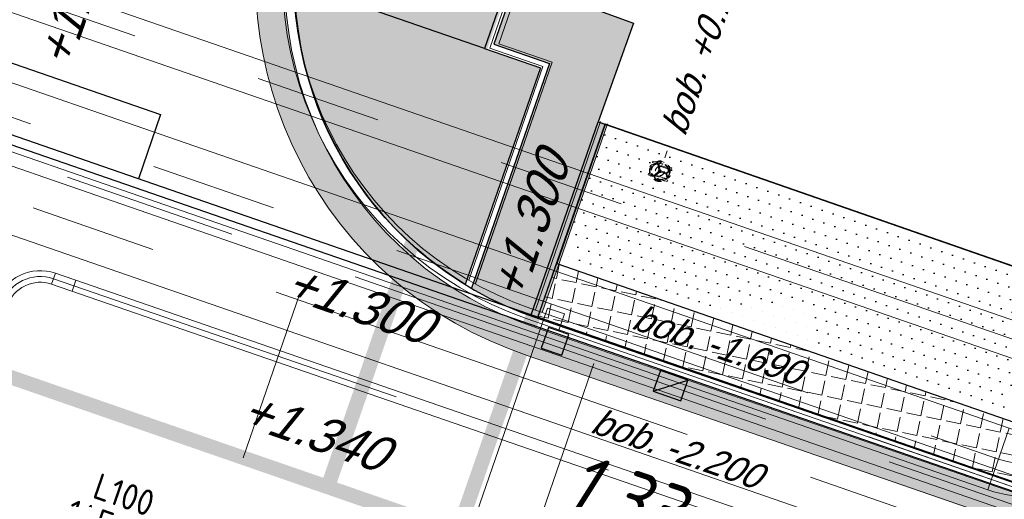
# Model space of a CAD drawing. Header units: metres. Extents: x 128615 to 129083, y 455669 to 456034.
# Tile 96 of 158: x 128828 to 128841, y 455830 to 455837. Entities that reach past the tile are written whole.
import ezdxf
from ezdxf.enums import TextEntityAlignment as Align
from ezdxf.lldxf.tags import DXFTag

# ---------------------------------------------------------------- set-up
doc = ezdxf.new("R2010")
doc.units = ezdxf.units.M
for name, pattern in [('DASHED', [19.049999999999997, 12.7, -6.35]), ('RI-AWZI_PROCESLEIDING', [18.450000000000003, 6, -1.8, 1.75, -1.8, 1.75, -1.8, 1.75, -1.8]), ('RI-AWZI_SLIBLEIDING', [11, 5, -3, 0, -3]), ('RI-AWZI_TERREINRIOLERING', [19.8, 6, -1.8, 2.4, -1.8, 1.8, -1.8, 2.4, -1.8])]:
    doc.linetypes.add(name, pattern=pattern)
for name, color, linetype, lineweight in [('B-CO-BC-BETONVORM-G', 50, 'Continuous', 18), ('B-ME-RI-KOLK-G', 7, 'Continuous', 25), ('B-WE-OG-HOOGTELIJN-G', 7, 'Continuous', 18), ('B-XX-GR-HAAG-G', 90, 'GR-HAAG1', 13), ('B-XX-RI-AWZI_PROCESLEIDING-G', 30, 'RI-AWZI_PROCESLEIDING', 18), ('B-XX-RI-AWZI_SLIBLEIDING-G', 40, 'RI-AWZI_SLIBLEIDING', 18), ('B-XX-RI-AWZI_SLIBLEIDING-T25_HDSR', 7, 'Continuous', 35), ('B-XX-RI-AWZI_TERREINRIOLERING-G', 10, 'RI-AWZI_TERREINRIOLERING', 18), ('B-XX-VH-BESTRATING-V', 1, 'Continuous', 18)]:
    doc.layers.add(name, color=color, linetype=linetype, lineweight=lineweight)
for name, color, linetype in [('B-ME-IE-VERLICHTING-G', 1, 'Continuous'), ('B-XX-GR-GRAS-G', 90, 'Continuous'), ('B-XX-GR-KRUIDEN-G', 98, 'Continuous'), ('B-XX-KL-ELEKTRA-G_HDSR', 190, 'HDSR_Elektra'), ('B-XX-OG-BEBOUWING-G', 1, 'Continuous'), ('B-XX-RI-AWZI_BEDRIJFSWATER-G_HDSR', 150, 'HDSR_Bedrijfswater'), ('B-XX-RI-AWZI_PROCESLEIDING-T25_HDSR', 7, 'Continuous'), ('B-XX-VH-KANTVERHARDING-G', 60, 'Continuous')]:
    doc.layers.add(name, color=color, linetype=linetype)
doc.styles.add('BURO-018', font='Isocp.shx', dxfattribs={"height": 360})
doc.styles.add('BURO-025', font='Isocp.shx', dxfattribs={"height": 500})
doc.styles.add('ISO', font='Iso.shx', dxfattribs={"height": 50})
doc.styles.get("Standard").update_dxf_attribs({"font": 'arial.ttf'})
doc.styles.add('TAUW-ISOCP', font='tcb_isocp.shx')
doc.styles.add('tcb_isocp', font='tcb_isocp.shx')
doc.linetypes.add('GR-HAAG1', pattern='A,6,[176,NLCS.SHX,S=0.125,R=0,X=0,Y=0],-2', length=8)
tags = doc.linetypes.add('HDSR_Bedrijfswater', pattern='A,25,-2,["BW",Standard,S=1.5,R=0,X=0,Y=-0.75],-5', length=32).pattern_tags.tags
tags[6] = DXFTag(74, 10)
tags = doc.linetypes.add('HDSR_Elektra', pattern='A,25,-2,["E",Standard,S=1.5,R=0,X=0,Y=-0.75],-4', length=31).pattern_tags.tags
tags[6] = DXFTag(74, 10)
pattern_1 = [(340.9065815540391, (128738.9979208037, 455858.1422880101), (0.1269369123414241, 0.124052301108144), [0, -0.1587499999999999])]

# ---------------------------------------------------------------- blocks, each defined once
blk = doc.blocks.new('*U159')
at = {"layer": 'B-ME-RI-KOLK-G'}
blk.add_hatch(color=256, dxfattribs=at).paths.add_polyline_path([(0.1997073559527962, -0.1502915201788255), (0.1997073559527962, 0.1497084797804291), (-0.2002926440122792, -0.1502915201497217)])
blk.add_lwpolyline([(0.1997073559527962, -0.1502915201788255), (0.1997073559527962, 0.1497084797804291), (-0.2002926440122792, 0.1497084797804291), (-0.2002926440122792, -0.1502915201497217)], close=True, dxfattribs=at)
blk.add_lwpolyline([(-0.2002926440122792, -0.1502915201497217), (0.1997073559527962, 0.1497084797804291)], dxfattribs=at)
blk = doc.blocks.new('meAF150T')
at = {"color": 0}
for p, q in [((4.500000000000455, 140.0000000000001), (24.50000000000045, 140.0000000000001)), ((4.500000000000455, 80), (4.500000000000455, 140.0000000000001)), ((24.50000000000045, 80), (24.50000000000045, 140.0000000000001)), ((185.4999999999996, 140.0000000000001), (185.4999999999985, 85)), ((185.4999999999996, 140.0000000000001), (205.4999999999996, 140.0000000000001)), ((205.4999999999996, 140.0000000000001), (205.4999999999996, -80)), ((0, -105), (0, 105)), ((4.500000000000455, -140), (4.500000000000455, 80)), ((24.50000000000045, 85), (35, 85)), ((24.50000000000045, 85), (24.50000000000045, -85)), ((36.8659983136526, 75.79399132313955), (36.8659983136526, -74.54718886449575)), ((173.1340016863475, 75.79399132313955), (173.1340016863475, -74.54718886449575)), ((185.4999999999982, 85), (175.0000000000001, 84.99999999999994)), ((185.4999999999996, -85), (185.4999999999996, 85)), ((210.0000000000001, 105), (210.0000000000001, -105)), ((35, -85), (24.50000000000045, -85)), ((24.50000000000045, -140), (24.50000000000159, -85)), ((185.4999999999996, -85), (175.0000000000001, -85)), ((185.4999999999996, -80), (185.4999999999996, -140)), ((205.4999999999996, -80), (205.4999999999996, -140)), ((24.50000000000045, -140), (4.500000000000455, -140)), ((205.4999999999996, -140), (185.4999999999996, -140))]:
    blk.add_line(p, q, dxfattribs=at)
at = {"color": 251}
for p, q in [((97.49999999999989, 80.310386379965), (97.50000000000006, 19.71736732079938)), ((112.5000000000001, 80.31038637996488), (112.5000000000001, 19.71736732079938)), ((28.40965588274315, -39.3575999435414), (80.8847496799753, -9.061090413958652)), ((35.90965588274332, -52.34798100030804), (88.38474967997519, -22.05147147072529)), ((174.0903441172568, -52.34798100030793), (121.6152503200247, -22.05147147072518)), ((181.5903441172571, -39.35759994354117), (129.1152503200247, -9.061090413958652))]:
    blk.add_line(p, q, dxfattribs=at)
for radius in [142.5, 135.1632217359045, 8.287817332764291]:
    blk.add_circle((105.0000000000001, -3.798398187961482), radius, dxfattribs=at)
at = {"color": 0}
blk.add_circle((105.0000000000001, -3.798398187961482), 61.83956621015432, dxfattribs=at)
for centre, start, end in [((105.0000000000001, 84.99999999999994), 0, 180), ((105.0000000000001, -84.99999999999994), 180, 0)]:
    blk.add_arc(centre, 70.00000000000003, start, end, dxfattribs=at)
at = {"color": 251}
for centre, radius, start, end in [((105.0000000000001, -3.798398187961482), 122.5062722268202, 111.1267487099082, 188.8732512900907), ((105.0000000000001, -3.798398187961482), 115.1694939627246, 111.1267487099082, 188.8732512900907), ((72.49999999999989, 80.31038637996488), 32.33677826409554, 0, 111.1267487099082), ((72.49999999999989, 80.31038637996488), 25, 0, 111.1267487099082), ((105.0000000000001, -3.798398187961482), 19.31281677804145, 126.6559444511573, 173.344055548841), ((87.50000000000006, 19.71736732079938), 10, 306.6559444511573, 0), ((137.5000000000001, 80.31038637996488), 32.33677826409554, 68.87325129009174, 180), ((137.5000000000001, 80.31038637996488), 25, 68.87325129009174, 180), ((122.5000000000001, 19.71736732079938), 10, 180, 233.3440555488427), ((105.0000000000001, -3.798398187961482), 19.31281677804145, 6.655944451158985, 53.34405554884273), ((105.0000000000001, -3.798398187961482), 115.1694939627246, 351.1267487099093, 68.87325129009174), ((105.0000000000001, -3.798398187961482), 122.5062722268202, 351.1267487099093, 68.87325129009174), ((15.90965588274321, -17.70696484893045), 32.33677826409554, 188.8732512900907, 300.0000000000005), ((15.90965588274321, -17.70696484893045), 25, 188.8732512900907, 300.0000000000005), ((48.40965588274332, -73.9986160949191), 32.33677826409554, 120.0000000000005, 231.1267487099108), ((48.40965588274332, -73.9986160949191), 25, 120.0000000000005, 231.1267487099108), ((105.0000000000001, -3.798398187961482), 122.5062722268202, 231.1267487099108, 308.8732512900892), ((105.0000000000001, -3.798398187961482), 115.1694939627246, 231.1267487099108, 308.8732512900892), ((75.8847496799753, -0.4008363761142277), 10, 300.0000000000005, 353.344055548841), ((93.3847496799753, -30.7117255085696), 10, 66.65594445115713, 120.0000000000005), ((105.0000000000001, -3.798398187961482), 19.31281677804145, 246.6559444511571, 293.3440555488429), ((116.6152503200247, -30.7117255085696), 10, 59.99999999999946, 113.3440555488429), ((134.1152503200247, -0.4008363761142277), 10, 186.655944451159, 239.9999999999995), ((161.5903441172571, -73.99861609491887), 25, 308.8732512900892, 59.99999999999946), ((161.5903441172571, -73.99861609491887), 32.33677826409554, 308.8732512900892, 59.99999999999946), ((194.0903441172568, -17.70696484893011), 32.33677826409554, 239.9999999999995, 351.1267487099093), ((194.0903441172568, -17.70696484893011), 25, 239.9999999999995, 351.1267487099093)]:
    blk.add_arc(centre, radius, start, end, dxfattribs=at)
at = {"color": 0}
for p in [(0, 0), (0, 0), (210.0000000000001, 0), (210.0000000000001, 0)]:
    blk.add_point(p, dxfattribs=at)
blk = doc.blocks.new('E00172')
at = {"color": 0, "linetype": 'Continuous', "const_width": 0.5}
blk.add_lwpolyline([(-2.499999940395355, 0.75), (2.5, 0.75)], dxfattribs=at)
at = {"color": 0, "linetype": 'Continuous'}
blk.add_circle((0, 3.500000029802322), 2.5, dxfattribs=at)
at = {"color": 0, "linetype": 'Continuous', "style": 'BURO-018'}
for tag, p in [('E_GKAST', (5.960464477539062e-08, 11.5)), ('E_GROEP', (5.960464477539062e-08, 8.500000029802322)), ('E_SGROEP', (4.500000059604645, 8.500000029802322)), ('E_ARMCODE', (0, 3.500000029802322)), ('E_SLET', (4.500000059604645, 2.500000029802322))]:
    blk.add_attdef(tag, text='', height=1.8, dxfattribs=at).set_placement(p, align=Align.MIDDLE)

msp = doc.modelspace()

# ---------------------------------------------------------------- hatches: boundary and pattern name
at = {"layer": 'B-XX-GR-GRAS-G'}
h = msp.add_hatch(dxfattribs=at)
h.set_pattern_fill('CROSS', color=256, scale=0.09999999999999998, angle=-116.5632943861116, style=0)
h.set_pattern_definition([(340.9065815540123, (128738.9979208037, 455858.1422880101), (0.8077808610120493, 0.3923519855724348), [0.3174999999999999, -0.9525]), (70.90658155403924, (128739.0960088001, 455857.9403427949), (-0.3923519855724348, 0.8077808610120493), [0.3174999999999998, -0.9524999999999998])])
h.paths.add_polyline_path([(128845.8675353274, 455784.6485665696), (128847.5685110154, 455784.0597697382), (128847.7647766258, 455784.6267616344), (128846.0638009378, 455785.2155584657)])
h.paths.add_polyline_path([(128967.1055860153, 455860.4144094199), (128969.4210054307, 455866.8918425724), (128880.9006920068, 455904.409712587), (128810.0577815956, 455927.1027515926), (128808.0815679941, 455921.3936663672), (128811.5859768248, 455919.9881814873), (128842.9440111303, 455909.6012506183), (128874.3253125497, 455899.2845629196), (128897.3942134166, 455890.0887698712), (128932.249899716, 455875.2515896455), (128958.9784740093, 455863.874893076)])
edge = h.paths.add_edge_path()
edge.add_line((128984.0843231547, 455804.1850891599), (128953.5143684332, 455822.3927003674))
edge.add_line((128953.5143684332, 455822.3927003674), (128931.0817976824, 455759.6371250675))
edge.add_line((128931.0817976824, 455759.6371250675), (128923.691293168, 455762.2048782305))
edge.add_line((128923.691293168, 455762.2048782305), (128914.0269830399, 455765.5502024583))
edge.add_line((128914.0269830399, 455765.5502024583), (128897.845598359, 455770.6508317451))
edge.add_line((128897.845598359, 455770.6508317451), (128884.7246261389, 455774.2573768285))
edge.add_line((128884.7246261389, 455774.2573768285), (128872.548293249, 455777.8537726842))
edge.add_line((128872.548293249, 455777.8537726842), (128866.079626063, 455781.0475949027))
edge.add_line((128866.079626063, 455781.0475949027), (128866.0212588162, 455781.0678178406))
edge.add_line((128866.0212588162, 455781.0678178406), (128863.5642032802, 455773.7248399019))
edge.add_line((128863.5642032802, 455773.7248399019), (128871.5285838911, 455771.3053608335))
edge.add_line((128871.5285838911, 455771.3053608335), (128871.6722959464, 455771.410655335))
edge.add_arc((128873.3846396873, 455770.369334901), 2.004113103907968, 78.24944847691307, 148.6951358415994, ccw=False)
edge.add_line((128873.7927796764, 455772.3314488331), (128875.0821999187, 455772.0165345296))
edge.add_line((128875.0821999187, 455772.0165345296), (128927.2955738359, 455757.61301808))
edge.add_line((128927.2955738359, 455757.61301808), (128956.895554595, 455749.1705929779))
edge.add_line((128956.895554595, 455749.1705929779), (128984.0843231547, 455804.1850891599))
h = msp.add_hatch(dxfattribs=at)
h.set_pattern_fill('DOTS', color=256, scale=0.09999999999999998, angle=-116.5632943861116, style=0)
h.set_pattern_definition(pattern_1)
edge = h.paths.add_edge_path()
edge.add_line((128837.3720295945, 455855.1705427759), (128841.0739058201, 455853.8891294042))
edge.add_line((128841.0739058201, 455853.8891294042), (128836.8479865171, 455841.6205344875))
edge.add_line((128836.8479865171, 455841.6205344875), (128836.0583310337, 455841.8979820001))
edge.add_line((128836.0583310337, 455841.8979820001), (128834.147927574, 455836.4047397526))
edge.add_line((128834.147927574, 455836.4047397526), (128834.9176089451, 455836.1373231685))
edge.add_line((128834.9176089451, 455836.1373231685), (128833.8795888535, 455833.1506708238))
edge.add_arc((128836.4510621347, 455837.3560573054), 4.929274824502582, 163.0334228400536, 238.5554095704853, ccw=False)
edge.add_line((128831.7363332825, 455838.7944877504), (128837.3720295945, 455855.1705427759))
h = msp.add_hatch(dxfattribs=at)
h.set_pattern_fill('DOTS', color=256, scale=0.09999999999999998, angle=-116.5632943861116, style=0)
h.set_pattern_definition(pattern_1)
h.paths.add_polyline_path([(128835.8101891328, 455835.3611320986), (128835.1435346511, 455833.4395483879), (128847.6635617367, 455829.0959790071), (128848.3247997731, 455831.0062301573), (128835.8101935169, 455835.3611447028)])
at = {"layer": 'B-XX-GR-HAAG-G'}
h = msp.add_hatch(dxfattribs=at)
h.set_pattern_fill('ANGLE', color=256, scale=0.03999999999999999, angle=-19.09341844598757, style=0)
h.set_pattern_definition([(78.37645749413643, (128738.9979208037, 455858.1422880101), (-0.2736702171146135, 0.05629362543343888), [0.2032, -0.07619999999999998]), (168.3764574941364, (128738.9979208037, 455858.1422880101), (-0.0562936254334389, -0.2736702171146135), [0.2031999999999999, -0.07619999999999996])])
edge = h.paths.add_edge_path()
edge.add_line((128824.0560011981, 455861.2439628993), (128824.3251972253, 455861.9975444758))
edge.add_line((128824.3251972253, 455861.9975444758), (128807.412816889, 455867.9094233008))
edge.add_line((128807.412816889, 455867.9094233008), (128807.5844640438, 455867.0019485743))
edge.add_line((128807.5844640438, 455867.0019485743), (128824.0565718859, 455861.2437634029))
edge.add_line((128911.0524530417, 455830.6925610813), (128923.8730139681, 455826.2243651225))
edge.add_line((128923.8730139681, 455826.2243651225), (128926.9522502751, 455825.1512758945))
edge.add_line((128926.9522502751, 455825.1512758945), (128927.2239480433, 455825.9444302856))
edge.add_line((128927.2239480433, 455825.9444302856), (128912.031396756, 455831.2301135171))
edge.add_line((128912.031396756, 455831.2301135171), (128911.0523500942, 455830.6922639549))
h = msp.add_hatch(dxfattribs=at)
h.set_pattern_fill('ANGLE', color=256, scale=0.03999999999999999, angle=-19.09341844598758, style=0)
h.set_pattern_definition([(78.37645749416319, (128738.9979208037, 455858.1422880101), (-0.2736702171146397, 0.05629362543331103), [0.2032, -0.07619999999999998]), (168.3764574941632, (128738.9979208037, 455858.1422880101), (-0.05629362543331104, -0.2736702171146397), [0.2031999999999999, -0.07619999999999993])])
h.paths.add_polyline_path([(128835.1435346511, 455833.4395483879), (128834.8790463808, 455832.6841715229), (128847.4089052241, 455828.3603015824), (128847.6640721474, 455829.0958019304)])
at = {"layer": 'B-XX-GR-KRUIDEN-G'}
h = msp.add_hatch(dxfattribs=at)
h.set_pattern_fill('SWAMP', color=256, scale=0.2, angle=-116.5632943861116, style=0)
h.set_pattern_definition([(340.9065815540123, (128738.9979208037, 455858.1422880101), (3.839350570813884, 3.326515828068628), [0.6349999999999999, -4.444999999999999]), (70.90658155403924, (128739.2979540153, 455858.0384307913), (-0.9611808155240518, 4.988231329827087), [0.3174999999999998, -8.481319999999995]), (70.90658155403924, (128739.3729632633, 455858.0124661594), (-0.9611808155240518, 4.988231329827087), [0.2539999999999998, -8.544819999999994]), (70.90658155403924, (128739.2229447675, 455858.0643954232), (-0.9611808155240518, 4.988231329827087), [0.2539999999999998, -8.544819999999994]), (40.90658155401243, (128739.4479706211, 455857.9865021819), (-0.9611719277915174, 4.988233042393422), [0.2032, -4.876799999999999]), (100.9065815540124, (128739.1479374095, 455858.0903594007), (-4.8005224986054, 1.661717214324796), [0.2032, -4.8768])])
edge = h.paths.add_edge_path()
edge.add_line((128948.4118116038, 455833.4579504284), (128948.6455033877, 455826.0782791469))
edge.add_line((128948.6455033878, 455826.0782791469), (128943.9095911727, 455812.3966981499))
edge.add_line((128943.9095911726, 455812.3966981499), (128941.3888850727, 455813.2785094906))
edge.add_line((128941.3888850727, 455813.2785094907), (128942.1339618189, 455815.4309623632))
edge.add_arc((128932.745274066, 455818.888458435), 10.00508554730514, -20.21683048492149, 71.17534409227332)
edge.add_line((128935.9736453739, 455828.358376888), (128892.1860483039, 455843.579290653))
edge.add_arc((128893.6952972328, 455847.9211051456), 4.596649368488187, -157.04283936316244, -109.16785423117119, ccw=False)
edge.add_arc((128894.4307678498, 455848.232645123), 5.395382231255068, 162.5112662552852, 202.9571606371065, ccw=False)
edge.add_line((128889.2847814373, 455849.8540560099), (128901.8557516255, 455885.6735668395))
edge.add_line((128901.8557516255, 455885.6735668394), (128887.2242848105, 455890.7225570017))
edge.add_line((128887.2242848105, 455890.7225570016), (128887.1817624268, 455890.5997140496))
edge.add_line((128887.1817624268, 455890.5997140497), (128874.5146120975, 455895.1035688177))
edge.add_line((128874.5146120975, 455895.1035688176), (128873.5283828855, 455892.2544503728))
edge.add_arc((128867.280722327, 455871.995513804), 21.20041917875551, 72.86074229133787, 176.4358647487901)
edge.add_line((128846.121308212, 455873.313454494), (128835.0103701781, 455877.1887525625))
edge.add_arc((128817.5916042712, 455889.2204382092), 21.17014088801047, -34.63404912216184, -24.22743715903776)
edge.add_line((128836.8971577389, 455880.5330640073), (128837.0847450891, 455880.5150973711))
edge.add_line((128837.0847450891, 455880.5150973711), (128838.2442237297, 455883.7950644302))
edge.add_line((128838.2442237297, 455883.7950644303), (128838.0851409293, 455883.9110295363))
edge.add_arc((128817.5916042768, 455889.2204382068), 21.17014088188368, -14.52468191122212, 21.05836036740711)
edge.add_line((128837.3478955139, 455896.8272655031), (128838.4437976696, 455897.45125095))
edge.add_line((128838.4437976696, 455897.45125095), (128836.9196742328, 455900.519436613))
edge.add_line((128836.9196742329, 455900.519436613), (128835.8290882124, 455899.9707426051))
edge.add_arc((128817.5916042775, 455889.2204382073), 21.17014088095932, 30.51773535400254, 65.7725628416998)
edge.add_line((128826.2789784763, 455908.5259916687), (128826.2969451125, 455908.713579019))
edge.add_line((128826.2969451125, 455908.7135790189), (128823.0169780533, 455909.8730576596))
edge.add_line((128823.0169780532, 455909.8730576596), (128822.9010129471, 455909.7139748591))
edge.add_arc((128817.591604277, 455889.2204382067), 21.17014088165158, 75.47531808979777, 155.5873596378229)
edge.add_line((128798.3142327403, 455897.9701702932), (128798.1176121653, 455897.9799474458))
edge.add_line((128798.1176121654, 455897.9799474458), (128797.7211869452, 455896.8585281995))
edge.add_line((128797.7211869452, 455896.8585281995), (128793.8072384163, 455898.2133509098))
edge.add_arc((128775.6531717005, 455909.0573338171), 21.14620778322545, -30.85117203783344, -24.45064201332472)
edge.add_line((128794.9029489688, 455900.3047239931), (128795.4902118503, 455900.2458409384))
edge.add_line((128795.4902118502, 455900.2458409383), (128796.7020683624, 455903.7467742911))
edge.add_line((128796.7020683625, 455903.746774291), (128796.1976420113, 455904.0486570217))
edge.add_arc((128775.6531716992, 455909.057333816), 21.14620778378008, -13.70124981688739, 21.18853243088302)
edge.add_line((128795.3698146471, 455916.7003760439), (128797.9082227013, 455917.9559061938))
edge.add_line((128797.9082227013, 455917.9559061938), (128796.4067381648, 455921.1222890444))
edge.add_line((128796.4067381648, 455921.1222890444), (128793.8362756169, 455919.8525566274))
edge.add_arc((128775.6531717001, 455909.0573338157), 21.1462077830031, 30.69740409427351, 65.54935799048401)
edge.add_line((128784.4057815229, 455928.3071110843), (128784.4646645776, 455928.8943739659))
edge.add_line((128784.4646645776, 455928.8943739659), (128780.9637312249, 455930.1062304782))
edge.add_line((128780.9637312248, 455930.1062304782), (128780.6618484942, 455929.6018041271))
edge.add_arc((128775.6531717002, 455909.0573338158), 21.14620778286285, 76.298750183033, 155.5095457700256)
edge.add_line((128756.4094808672, 455917.8233173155), (128755.8262168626, 455917.8979581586))
edge.add_line((128755.8262168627, 455917.8979581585), (128754.6142224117, 455914.3971073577))
edge.add_line((128754.6142224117, 455914.3971073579), (128755.1121866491, 455914.0802848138))
edge.add_arc((128775.6531716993, 455909.057333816), 21.1462077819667, 166.2589379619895, 191.7043835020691)
edge.add_line((128754.9466508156, 455904.7675673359), (128751.1985842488, 455903.6584638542))
edge.add_line((128751.1985842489, 455903.6584638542), (128751.1173775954, 455903.9197317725))
edge.add_line((128751.1173775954, 455903.9197317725), (128741.4969709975, 455907.2999279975))
edge.add_line((128741.4969709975, 455907.2999279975), (128757.0495062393, 455938.2990116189))
edge.add_line((128757.0495062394, 455938.2990116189), (128795.963293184, 455925.5684809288))
edge.add_line((128795.963293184, 455925.5684809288), (128808.0815679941, 455921.3936663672))
edge.add_line((128808.0815679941, 455921.3936663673), (128811.5859768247, 455919.9881814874))
edge.add_line((128811.5859768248, 455919.9881814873), (128842.9440111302, 455909.6012506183))
edge.add_line((128842.9440111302, 455909.6012506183), (128874.3253125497, 455899.2845629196))
edge.add_line((128874.3253125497, 455899.2845629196), (128897.3942134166, 455890.0887698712))
edge.add_line((128897.3942134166, 455890.0887698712), (128932.249899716, 455875.2515896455))
edge.add_line((128932.249899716, 455875.2515896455), (128958.9784740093, 455863.874893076))
edge.add_line((128958.9784740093, 455863.8748930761), (128948.4118116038, 455833.4579504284))
h.paths.add_polyline_path([(128845.694092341, 455904.4570519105), (128848.0856081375, 455905.5477301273), (128849.2310223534, 455903.2376735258), (128848.6444501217, 455901.5319182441), (128846.8291906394, 455902.1678003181)], flags=16)
at = {"layer": 'B-XX-VH-BESTRATING-V'}
h = msp.add_hatch(dxfattribs=at)
h.set_pattern_fill('AR-B88', color=256, scale=0.001999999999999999, angle=-116.5632943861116, style=0)
h.set_pattern_definition([(340.9065815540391, (222427.2334215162, -244865.0047561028), (0.1329372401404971, 0.384042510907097), []), (70.90658155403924, (222427.2334215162, -244865.0047561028), (-0.05908401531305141, 0.4505111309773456), [0.4063999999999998, -0.4063999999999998])])
h.paths.add_polyline_path([(128848.0971045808, 455878.635931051, -0.4037405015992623), (128873.2287957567, 455891.4051268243), (128873.5244922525, 455892.2556497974, 0.4868956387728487), (128846.1151016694, 455873.2097112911), (128834.9511693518, 455877.1034928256, 0.04666700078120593), (128836.8971577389, 455880.5330640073), (128837.0847450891, 455880.5150973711), (128838.2442237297, 455883.7950644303), (128838.0851409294, 455883.9110295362, 0.156520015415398), (128837.3478955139, 455896.827265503), (128838.4437976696, 455897.45125095), (128836.9196742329, 455900.519436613), (128835.8290882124, 455899.9707426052, 0.1550531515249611), (128826.2789784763, 455908.5259916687), (128826.2969451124, 455908.7135790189), (128824.5146119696, 455909.3436393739), (128824.2202072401, 455908.4931332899), (128825.3340023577, 455908.0994032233), (128825.3205751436, 455907.9592113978, -0.1738342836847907), (128835.4657427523, 455898.7804478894), (128836.5160855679, 455899.3088947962), (128837.2594004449, 455897.8125408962), (128836.2169129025, 455897.2189686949, -0.1740133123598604), (128837.0524737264, 455883.5500615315), (128837.1721865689, 455883.4627955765), (128836.4705692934, 455881.478040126), (128836.3303774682, 455881.4914673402, -0.3844101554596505), (128811.8267057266, 455869.7873592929), (128811.7490435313, 455869.6698747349), (128810.8869354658, 455869.9746326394), (128810.5925307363, 455869.1241265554), (128812.1120620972, 455868.5869674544), (128812.2159800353, 455868.7441707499, 0.07544990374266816), (128818.5706738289, 455868.0729492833, 0.07589524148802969), (128824.8361656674, 455869.3284499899), (128826.3976501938, 455866.1488804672), (128827.2047040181, 455866.5576945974), (128826.1752094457, 455868.7079874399), (128828.4456792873, 455869.8032831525), (128829.4583531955, 455867.6595790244), (128832.7670077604, 455866.4857812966), (128833.0882556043, 455867.3781987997), (128830.0883369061, 455868.4308349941), (128828.7671010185, 455871.2403620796), (128828.8525096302, 455871.2937297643, 0.08531439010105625), (128834.1918941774, 455876.0825068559), (128837.7766362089, 455874.850374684), (128842.5594630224, 455873.1541507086), (128846.0838651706, 455871.9276488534), (128846.0810004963, 455871.8227441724, 0.1974429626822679), (128852.3271716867, 455856.9670565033), (128850.4531680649, 455851.7043292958), (128837.7009904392, 455856.1264283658), (128837.4045707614, 455855.2651000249), (128841.2029329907, 455853.9566605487), (128840.2940743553, 455851.3180823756, -0.03739428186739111), (128840.2171224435, 455851.0270438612, -0.0366327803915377), (128840.1005161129, 455850.7561483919), (128837.9778480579, 455844.5936657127, -0.02691818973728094), (128837.9180416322, 455844.3852272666, -0.02615719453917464), (128837.8387947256, 455844.1899691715), (128836.9097664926, 455841.4928350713), (128836.1198297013, 455841.7703814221), (128834.2752362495, 455836.4663716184), (128835.044899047, 455836.1989614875), (128833.9672562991, 455833.0983045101, 0.04583804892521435), (128834.7845963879, 455832.7170226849), (128835.7157441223, 455835.3939975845), (128836.2000348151, 455836.7517529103), (128835.4308187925, 455837.03347389), (128836.694533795, 455840.6411847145), (128837.4668797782, 455840.3769051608), (128841.9721584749, 455853.3663621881), (128875.616844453, 455841.6266952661), (128872.6042422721, 455832.6313486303), (128869.4363862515, 455823.6340851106), (128868.9275225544, 455823.8103949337), (128868.6019804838, 455822.8506645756), (128868.0093077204, 455821.190477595), (128868.4012366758, 455821.0537541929, 0.05439538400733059), (128869.3766180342, 455820.7581588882), (128873.2027955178, 455831.5751975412), (128875.0930636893, 455836.9640584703, -0.0412858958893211), (128875.1754991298, 455837.2859374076, -0.04334982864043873), (128875.3176973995, 455837.6044542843), (128877.0161506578, 455842.4464806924), (128860.0173804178, 455848.3648314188), (128851.3064607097, 455851.4074056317), (128853.0583824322, 455856.2732795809, 0.3272972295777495), (128877.9961818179, 455853.7020223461), (128879.4539705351, 455851.9601852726), (128881.0431873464, 455853.2495140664), (128880.1699822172, 455854.3809194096), (128882.1130744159, 455856.0401414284), (128883.0879052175, 455854.9247671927), (128883.6943496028, 455855.4497789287), (128882.3422394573, 455857.0749083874), (128882.4127906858, 455857.1464639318, 0.5271845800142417), (128875.6562547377, 455891.4715256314), (128874.8988719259, 455891.7329317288), (128874.6549034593, 455890.9093898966, -0.402981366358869), (128886.4646925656, 455865.3548980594, -1)])
h.paths.add_polyline_path([(128876.3997198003, 455841.651282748), (128877.6867014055, 455841.2057909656), (128877.8829670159, 455841.7727828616), (128876.5959854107, 455842.218274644)], flags=24)
h = msp.add_hatch(dxfattribs=at)
h.set_pattern_fill('BRICK', color=256, scale=0.03307086, angle=-116.5097316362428)
h.set_pattern_definition([(340.9065815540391, (128781.00315288, 455850.7668853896), (0.0686929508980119, 0.1984471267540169), []), (70.90658155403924, (128781.00315288, 455850.7668853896), (-0.3968942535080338, 0.1373859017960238), [0.2099999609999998, -0.2099999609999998]), (70.90658155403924, (128781.2016000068, 455850.6981924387), (-0.3968942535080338, 0.1373859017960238), [-0.2099999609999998, 0.2099999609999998])])
edge = h.paths.add_edge_path()
edge.add_line((128831.6126664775, 455838.8346340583), (128839.0652869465, 455860.4902585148))
edge.add_line((128839.0652869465, 455860.4902585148), (128836.3034510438, 455861.4412710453))
edge.add_line((128836.3034510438, 455861.4412710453), (128833.541615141, 455862.3922835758))
edge.add_arc((128834.2946828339, 455864.407557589), 2.151381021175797, 165.7586443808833, 249.5102871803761, ccw=False)
edge.add_line((128832.2094179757, 455864.936812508), (128832.7229766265, 455866.3634640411))
edge.add_line((128832.7229766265, 455866.3634640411), (128829.5305935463, 455867.4960062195))
edge.add_line((128829.5305935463, 455867.4960062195), (128825.7790093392, 455865.6897798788))
edge.add_line((128825.7790093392, 455865.6897798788), (128824.1892600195, 455861.2288345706))
edge.add_line((128824.1892600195, 455861.2288345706), (128829.3480097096, 455859.4118744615))
edge.add_arc((128828.6821113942, 455857.5376763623), 1.98897940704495, -20.160679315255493, 70.43999003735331, ccw=False)
edge.add_line((128830.5492255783, 455856.8521665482), (128825.085613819, 455841.0700632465))
edge.add_arc((128820.6003911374, 455842.5189337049), 4.713432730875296, 246.4303146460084, 342.09788309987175, ccw=False)
edge.add_line((128818.7156584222, 455838.1987218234), (128794.9887339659, 455846.4591081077))
edge.add_line((128794.9887339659, 455846.4591081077), (128740.4443933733, 455865.3829613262))
edge.add_arc((128742.7378552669, 455872.1050294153), 7.102546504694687, 156.7495911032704, 251.16118143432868, ccw=False)
edge.add_line((128736.2121179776, 455874.9087625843), (128740.8492055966, 455888.4475361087))
edge.add_arc((128747.4193090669, 455885.7839878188), 7.08948158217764, 110.50432189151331, 157.9321541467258, ccw=False)
edge.add_line((128744.936019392, 455892.4243207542), (128746.0560372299, 455895.6599412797))
edge.add_line((128746.0560372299, 455895.6599412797), (128750.9663574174, 455893.9602221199))
edge.add_line((128750.9663574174, 455893.9602221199), (128752.5278960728, 455898.5416274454))
edge.add_line((128752.5278960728, 455898.5416274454), (128752.0152830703, 455900.3559231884))
edge.add_line((128752.0152830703, 455900.3559231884), (128751.9765845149, 455900.3451798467))
edge.add_line((128751.9765845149, 455900.3451798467), (128751.0126086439, 455903.818817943))
edge.add_line((128751.0126086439, 455903.818817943), (128743.3040688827, 455906.5354959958))
edge.add_line((128743.3040688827, 455906.5354959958), (128719.892912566, 455838.9029857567))
edge.add_line((128719.892912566, 455838.9029857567), (128720.2712589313, 455838.7734198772))
edge.add_line((128720.2712589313, 455838.7734198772), (128743.5504862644, 455906.0245387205))
edge.add_line((128743.5504862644, 455906.0245387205), (128750.6829467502, 455903.5108851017))
edge.add_line((128750.6829467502, 455903.5108851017), (128752.1090925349, 455898.5527556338))
edge.add_line((128752.1090925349, 455898.5527556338), (128750.717407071, 455894.4696833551))
edge.add_line((128750.717407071, 455894.4696833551), (128745.8088863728, 455896.1687796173))
edge.add_line((128745.8088863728, 455896.1687796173), (128744.6185725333, 455892.7300809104))
edge.add_arc((128747.419309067, 455885.7839878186), 7.489481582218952, 111.9598016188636, 158.0177529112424)
edge.add_line((128740.4743136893, 455888.5874452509), (128735.6521931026, 455874.5084362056))
edge.add_arc((128742.711383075, 455872.0759849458), 7.466524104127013, 160.9871051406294, 251.273710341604)
edge.add_line((128740.3142736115, 455865.0047157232), (128794.856583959, 455846.0815660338))
edge.add_line((128794.856583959, 455846.0815660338), (128818.5714073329, 455837.8252763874))
edge.add_arc((128820.6003911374, 455842.5189337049), 5.113432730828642, 246.6220382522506, 342.0506229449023)
edge.add_line((128825.4649488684, 455840.9430934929), (128830.9260443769, 455856.717928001))
edge.add_arc((128828.6821113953, 455857.5376763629), 2.388979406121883, 339.9318582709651, 430.4537588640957)
edge.add_line((128829.4813863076, 455859.7889831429), (128824.7008226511, 455861.4727425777))
edge.add_line((128824.7008226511, 455861.4727425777), (128826.1020253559, 455865.4046131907))
edge.add_line((128826.1020253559, 455865.4046131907), (128829.4604913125, 455867.0964502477))
edge.add_line((128829.4604913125, 455867.0964502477), (128832.2105117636, 455866.120842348))
edge.add_line((128832.2105117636, 455866.120842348), (128831.8267665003, 455865.0548087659))
edge.add_arc((128834.2946828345, 455864.4075575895), 2.551381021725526, 165.3042260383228, 249.6319906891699)
edge.add_line((128833.4066780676, 455862.0156979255), (128838.5569163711, 455860.2422612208))
edge.add_line((128838.5569163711, 455860.2422612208), (128831.2322111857, 455838.9583295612))
edge.add_arc((128836.4510621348, 455837.3560573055), 5.459274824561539, 162.9326608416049, 251.688394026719)
edge.add_line((128834.7358411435, 455832.1732300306), (128868.2102711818, 455820.5590485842))
edge.add_arc((128870.243457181, 455825.3755239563), 5.22802833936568, 247.1138597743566, 340.4610631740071)
edge.add_line((128875.1704265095, 455823.6270235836), (128882.5907182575, 455844.7795449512))
edge.add_arc((128880.2053561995, 455845.6949556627), 2.55498119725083, 339.0051081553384, 400.5811834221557)
edge.add_line((128882.1458260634, 455847.357034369), (128879.1820600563, 455850.9862143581))
edge.add_line((128879.1820600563, 455850.9862143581), (128886.2461834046, 455856.9579368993))
edge.add_arc((128882.7728296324, 455860.6776088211), 5.089218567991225, 313.038728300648, 342.0620473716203)
edge.add_line((128887.6146643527, 455859.110196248), (128893.0181774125, 455874.5159597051))
edge.add_arc((128882.8722026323, 455877.7590635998), 10.65169127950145, 342.2738127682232, 419.290512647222)
edge.add_line((128888.3118646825, 455886.917043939), (128886.2148499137, 455887.872679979))
edge.add_line((128886.2148499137, 455887.872679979), (128886.1094443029, 455887.4783866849))
edge.add_line((128886.1094443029, 455887.4783866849), (128888.1745737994, 455886.5274173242))
edge.add_arc((128882.8857705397, 455877.7600346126), 10.23906438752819, -17.723255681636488, 58.900096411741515, ccw=False)
edge.add_line((128892.6388684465, 455874.6430616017), (128887.2355901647, 455859.2379771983))
edge.add_arc((128882.7728296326, 455860.677608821), 4.689218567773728, 313.1287842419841, 342.12093767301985, ccw=False)
edge.add_line((128885.978569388, 455857.2553283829), (128883.1729931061, 455854.8264816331))
edge.add_line((128883.1729931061, 455854.8264816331), (128878.5836409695, 455851.0866857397))
edge.add_line((128878.5836409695, 455851.0866857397), (128881.839104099, 455847.1002356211))
edge.add_arc((128880.2053561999, 455845.6949556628), 2.15498119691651, -21.143024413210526, 40.70070699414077, ccw=False)
edge.add_line((128882.2152704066, 455844.9176598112), (128877.8010034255, 455832.3322089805))
edge.add_line((128877.8010034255, 455832.3322089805), (128874.7932273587, 455823.7601450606))
edge.add_arc((128870.243457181, 455825.3755239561), 4.828028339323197, 246.96541338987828, 340.45278373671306, ccw=False)
edge.add_line((128868.354313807, 455820.9324400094), (128834.8638834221, 455832.552191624))
edge.add_arc((128836.4510621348, 455837.3560573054), 5.059274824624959, 163.0072479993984, 251.7166439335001, ccw=False)

# ---------------------------------------------------------------- linework, layer by layer
at = {"layer": 'B-CO-BC-BETONVORM-G', "linetype": 'Continuous'}
msp.add_line((128841.3858687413, 455831.1689142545), (128841.0914703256, 455830.3184264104), dxfattribs=at)
at = {"layer": 'B-CO-BC-BETONVORM-G'}
for points in [[(128778.2244842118, 455854.0403167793), (128777.802292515, 455852.8206468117, 0.4142135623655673), (128778.819936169, 455850.7255049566), (128878.9895601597, 455816.0515483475, 0.4142135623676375), (128881.0847020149, 455817.0691920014), (128881.7841473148, 455819.089820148)], [(128779.0749720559, 455853.7459183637), (128778.652780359, 455852.5262483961, 0.4142135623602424), (128779.1143345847, 455851.5759928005), (128879.2839585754, 455816.9020361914, 0.414213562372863), (128880.2342141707, 455817.3635904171), (128880.9336594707, 455819.3842185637)], [(128798.9472474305, 455853.2978687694), (128796.9013760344, 455847.3548500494, 0.4137152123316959), (128797.919934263, 455845.2623576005), (128841.0914703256, 455830.3184264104, 0.4142135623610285), (128843.1866121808, 455831.3360700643), (128843.6098718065, 455832.5588251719, 3.671559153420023e-05), (128843.6099509, 455832.5590537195), (128849.1361479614, 455848.5312774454)], [(128799.798235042, 455853.0049181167), (128797.752363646, 455847.0618993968, 0.413715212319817), (128798.2143326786, 455846.1128454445), (128841.3858687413, 455831.1689142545, 0.414213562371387), (128842.3361243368, 455831.6304684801), (128842.7593839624, 455832.8532235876, 3.671559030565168e-05), (128842.7594198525, 455832.8533272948), (128848.2856168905, 455848.8255509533)], [(128862.0249452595, 455827.5808165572), (128861.5591672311, 455826.2328693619, -0.4142135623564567), (128860.9232866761, 455825.9235864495), (128808.9953582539, 455843.8670846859)], [(128862.4974385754, 455827.4172618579), (128862.0317489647, 455826.0695705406, -0.4142135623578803), (128860.7599878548, 455825.4510047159), (128808.8320594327, 455843.3945029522)]]:
    msp.add_lwpolyline(points, format="xyb", dxfattribs=at)
at = {"layer": 'B-ME-RI-KOLK-G', "lineweight": -3}
msp.add_lwpolyline([(128834.9293115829, 455832.2735102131), (128835.212807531, 455832.1753774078), (128835.3109403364, 455832.4588733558), (128835.0274443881, 455832.5570061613)], close=True, dxfattribs=at)
at = {"layer": 'B-XX-GR-GRAS-G'}
msp.add_lwpolyline([(128837.3720295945, 455855.1705427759), (128841.0739058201, 455853.8891294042), (128836.8479865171, 455841.6205344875), (128836.0583310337, 455841.8979820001), (128834.147927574, 455836.4047397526), (128834.9176089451, 455836.1373231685), (128833.8795888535, 455833.1506708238, -0.3419962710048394), (128831.7363332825, 455838.7944877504), (128837.3720295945, 455855.1705427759)], format="xyb", dxfattribs=at)
msp.add_lwpolyline([(128834.147927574, 455836.4047397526), (128831.5219691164, 455837.3137215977)], dxfattribs=at)
msp.add_lwpolyline([(128835.8101891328, 455835.3611320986), (128835.1435346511, 455833.4395483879), (128847.6635617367, 455829.0959790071), (128848.3247997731, 455831.0062301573), (128835.8101935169, 455835.3611447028)], close=True, dxfattribs=at)
at = {"layer": 'B-XX-GR-HAAG-G'}
msp.add_lwpolyline([(128835.1435346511, 455833.4395483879), (128834.8790463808, 455832.6841715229), (128847.4089052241, 455828.3603015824), (128847.6640721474, 455829.0958019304), (128835.1435346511, 455833.4395483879)], close=True, dxfattribs=at)
at = {"layer": 'B-XX-KL-ELEKTRA-G_HDSR', "linetype": 'DASHED', "const_width": 0.1999999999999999}
msp.add_lwpolyline([(128933.2054491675, 455795.3195783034), (128740.7385198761, 455861.942469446)], close=True, dxfattribs=at)
for points in [[(128831.9831908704, 455830.3579068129), (128837.4718072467, 455846.1855889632)], [(128835.7470953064, 455835.3971230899), (128833.7772699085, 455829.7368820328)]]:
    msp.add_lwpolyline(points, dxfattribs=at)
at = {"layer": 'B-XX-OG-BEBOUWING-G'}
msp.add_lwpolyline([(128837.4668797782, 455840.3769051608), (128836.6945337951, 455840.6411847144), (128835.4308187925, 455837.03347389), (128836.2000348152, 455836.7517529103), (128835.7157441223, 455835.3939975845), (128865.7303576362, 455824.9493499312), (128865.4159954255, 455824.0052723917), (128868.6019804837, 455822.8506645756), (128868.9275225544, 455823.8103949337), (128869.4363862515, 455823.6340851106), (128872.6042422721, 455832.6313486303), (128875.616844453, 455841.6266952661), (128841.9721584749, 455853.3663621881), (128837.4668797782, 455840.3769051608)], dxfattribs=at)
at = {"layer": 'B-XX-RI-AWZI_BEDRIJFSWATER-G_HDSR'}
for points in [[(128829.9828215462, 455867.9669308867), (128829.5900904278, 455866.6366347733), (128829.4909485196, 455864.2496717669), (128829.6568617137, 455863.0302544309), (128829.9512552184, 455861.928475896), (128831.23731798, 455860.7396239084), (128830.8563064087, 455859.638919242), (128823.2535744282, 455837.718671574), (128829.6772748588, 455835.4950921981), (128829.3703224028, 455834.608336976)], [(128824.7489068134, 455829.3148887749), (128826.8796792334, 455835.4704791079), (128883.5114265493, 455815.8672633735), (128883.558682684, 455816.003781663)]]:
    msp.add_lwpolyline(points, dxfattribs=at)
at = {"layer": 'B-XX-RI-AWZI_BEDRIJFSWATER-G_HDSR', "flags": 128}
msp.add_lwpolyline([(128894.1255675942, 455812.080840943), (128777.3603368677, 455852.4529863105), (128759.62377046, 455858.5925414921), (128757.1746141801, 455851.5171717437), (128750.1374288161, 455831.1874407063), (128748.2586940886, 455831.8377692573)], dxfattribs=at)
at = {"layer": 'B-XX-RI-AWZI_PROCESLEIDING-G'}
for points in [[(128778.6497281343, 455853.8931175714), (128778.2275364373, 455852.6734476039, 0.414213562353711), (128778.9671353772, 455851.1507488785), (128879.1367593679, 455816.4767922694, 0.4142135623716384), (128880.6594580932, 455817.2163912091), (128881.3589033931, 455819.2370193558)], [(128799.3727412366, 455853.151393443), (128797.3268698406, 455847.208374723, 0.4137152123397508), (128798.0671334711, 455845.6876015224), (128841.2386695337, 455830.7436703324, 0.4142135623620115), (128842.7613682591, 455831.4832692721), (128843.1846278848, 455832.7060243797, 3.671559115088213e-05), (128843.1846853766, 455832.7061905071), (128843.2221229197, 455832.8143952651)], [(128862.2611919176, 455827.4990392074), (128861.7954580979, 455826.1512199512, -0.4142135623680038), (128860.8416372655, 455825.6872955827), (128808.9137088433, 455843.630793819)]]:
    msp.add_lwpolyline(points, format="xyb", dxfattribs=at)
at = {"layer": 'B-XX-RI-AWZI_SLIBLEIDING-G', "linetype": 'Continuous'}
for p, q in [((128828.224784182, 455833.3061682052), (128828.1726053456, 455833.154915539)), ((128828.5083829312, 455833.208332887), (128828.4562040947, 455833.0570802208))]:
    msp.add_line(p, q, dxfattribs=at)
for points in [[(128826.1292324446, 455828.7035782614), (128827.562310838, 455832.8576940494, -0.4142135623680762), (128828.1726053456, 455833.154915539), (128874.4852416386, 455817.1780767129, 0.4139341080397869), (128875.2987682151, 455817.5737948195), (128895.7502642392, 455876.674293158, 0.1989123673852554), (128895.721111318, 455877.1632596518), (128889.3463586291, 455890.2845372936, 0.1983621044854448), (128888.9812730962, 455890.6092300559), (128869.52680496, 455897.3875343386, 0.1233219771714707), (128869.2170848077, 455897.4154411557), (128841.305527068, 455893.0386048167)], [(128825.9779797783, 455828.7557570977), (128827.4110581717, 455832.9098728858, -0.4142135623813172), (128828.224784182, 455833.3061682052), (128874.5374204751, 455817.329329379, 0.4139341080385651), (128875.1475654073, 455817.6261179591), (128895.5990614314, 455876.7266162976, 0.1989123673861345), (128895.5771967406, 455877.0933411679), (128889.2024440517, 455890.2146188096, 0.1983621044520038), (128888.9286299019, 455890.4581383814), (128869.4741617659, 455897.2364426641, 0.1233219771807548), (128869.2418716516, 455897.2573727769), (128841.3303139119, 455892.8805364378)]]:
    msp.add_lwpolyline(points, format="xyb", dxfattribs=at)
at = {"layer": 'B-XX-RI-AWZI_SLIBLEIDING-G'}
msp.add_lwpolyline([(128826.0536061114, 455828.7296676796), (128827.4866845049, 455832.8837834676, -0.4142135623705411), (128828.1986947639, 455833.2305418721), (128874.5113310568, 455817.2537030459, 0.41393410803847), (128875.2231668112, 455817.5999563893), (128895.6746628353, 455876.7004547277, 0.1989123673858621), (128895.6491540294, 455877.1283004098), (128889.2744013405, 455890.2495780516, 0.1983621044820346), (128888.9549514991, 455890.5336842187), (128869.5004833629, 455897.3119885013, 0.1233219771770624), (128869.2294782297, 455897.3364069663), (128841.3179204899, 455892.9595706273)], format="xyb", dxfattribs=at)
at = {"layer": 'B-XX-RI-AWZI_SLIBLEIDING-G', "flags": 128}
msp.add_lwpolyline([(128815.0551851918, 455808.6998751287), (128817.8995538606, 455810.0816512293), (128820.2265389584, 455816.8061469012), (128827.6239021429, 455814.2458434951), (128832.7091932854, 455828.9367455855), (128834.9486637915, 455830.0180959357), (128836.6930304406, 455835.0727994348)], dxfattribs=at)
at = {"layer": 'B-XX-RI-AWZI_TERREINRIOLERING-G'}
msp.add_lwpolyline([(128776.2270958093, 455852.686528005), (128917.8512501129, 455803.6629858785, -0.1316524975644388), (128919.9945946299, 455802.2121915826), (128923.8042717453, 455797.8152007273)], format="xyb", dxfattribs=at)
for points in [[(128805.5201713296, 455810.7806471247), (128809.2997702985, 455821.6995339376), (128825.7136271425, 455816.0178378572), (128831.8497938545, 455833.7500619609)], [(128835.1691923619, 455832.5079397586), (128835.2509696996, 455832.7441863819), (128835.0147230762, 455832.8259637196), (128833.3137875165, 455827.9121294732)]]:
    msp.add_lwpolyline(points, dxfattribs=at)
at = {"layer": 'B-XX-VH-BESTRATING-V'}
for p, q in [((128835.0781180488, 455836.2159326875), (128834.0239803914, 455833.1706334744)), ((128835.747969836, 455835.399694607), (128834.8477672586, 455832.7990985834)), ((128835.8424684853, 455835.3669836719), (128834.942265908, 455832.7663876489)), ((128834.7719621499, 455832.8253387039), (128868.7533590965, 455821.0625965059)), ((128834.7228957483, 455832.6835907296), (128868.704292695, 455820.9208485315)), ((128839.4478282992, 455831.0480439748), (128868.704292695, 455820.9208485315))]:
    msp.add_line(p, q, dxfattribs=at)
for points in [[(128829.5305935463, 455867.4960062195), (128832.7229766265, 455866.3634640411), (128832.2094179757, 455864.936812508, 0.3826212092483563), (128833.541615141, 455862.3922835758), (128839.0652869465, 455860.4902585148), (128831.6126664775, 455838.8346340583, 0.4076313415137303), (128834.8638834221, 455832.5521916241), (128851.8008086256, 455826.7070874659), (128868.354313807, 455820.9324400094, 0.4321552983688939), (128874.7932273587, 455823.7601450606), (128877.8010034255, 455832.3322089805), (128882.2152704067, 455844.9176598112, 0.2765903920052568), (128881.8391040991, 455847.1002356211), (128878.5836409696, 455851.0866857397), (128881.1250912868, 455853.1485598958)], [(128887.6146643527, 455859.1101962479, -0.1273194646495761), (128886.2461834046, 455856.9579368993), (128883.4348019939, 455854.5240645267), (128879.1472794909, 455851.0288794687), (128882.1458260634, 455847.357034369, -0.2753335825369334), (128882.5907182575, 455844.7795449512), (128878.178442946, 455832.199772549), (128875.1704265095, 455823.6270235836, -0.4314296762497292), (128868.2102711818, 455820.5590485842), (128851.6696862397, 455826.3291888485), (128834.7358411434, 455832.1732300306, -0.4078671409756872), (128831.2322111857, 455838.9583295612), (128838.5569163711, 455860.2422612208)]]:
    msp.add_lwpolyline(points, format="xyb", dxfattribs=at)
for points in [[(128833.9315712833, 455833.2093808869), (128834.9509084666, 455836.1541449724), (128834.2184629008, 455836.4076827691), (128836.1156971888, 455841.8886045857), (128836.8481427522, 455841.6350667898), (128841.0339694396, 455853.7275052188), (128837.3199664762, 455855.0131162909)], [(128834.0201066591, 455833.1594426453), (128835.0781180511, 455836.2159326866), (128834.3456724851, 455836.4694704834), (128836.177484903, 455841.7613950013), (128836.9099304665, 455841.5078572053), (128841.1611790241, 455853.7892929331), (128837.3526774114, 455855.1076149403)]]:
    msp.add_lwpolyline(points, dxfattribs=at)
for centre, radius in [((128836.3584424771, 455837.408523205), 5), ((128836.3584424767, 455837.4085232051), 4.85)]:
    msp.add_arc(centre, radius, 160.9065816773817, 250.9065814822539, dxfattribs=at)
at = {"layer": 'B-XX-VH-KANTVERHARDING-G'}
msp.add_lwpolyline([(128839.1882113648, 455860.4479549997), (128831.7363332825, 455838.7944877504, 0.4075486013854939), (128834.905476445, 455832.6753612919), (128851.8434234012, 455826.8299045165), (128868.4012366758, 455821.0537541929, 0.4324109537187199), (128874.6706397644, 455823.8034156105), (128877.6783355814, 455832.3752508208), (128882.0932894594, 455844.962660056, 0.2770772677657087), (128881.7394805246, 455847.0167012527), (128878.4004584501, 455851.1054727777), (128881.0431873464, 455853.2495140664)], format="xyb", dxfattribs=at)
for points in [[(128837.3720295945, 455855.1705427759), (128841.0758182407, 455853.894681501), (128836.8479865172, 455841.6205344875), (128836.0583310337, 455841.8979820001), (128834.147927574, 455836.4047397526), (128834.9176089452, 455836.1373231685), (128833.8795888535, 455833.1506708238)], [(128837.4045707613, 455855.265100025), (128841.2029329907, 455853.9566605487), (128836.9097664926, 455841.4928350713), (128836.1198297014, 455841.7703814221), (128834.2752362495, 455836.4663716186), (128835.044899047, 455836.1989614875), (128833.967256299, 455833.0983045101)], [(128834.784596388, 455832.7170226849), (128835.7157441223, 455835.3939975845)], [(128834.8790463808, 455832.6841715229), (128835.810193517, 455835.3611447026)]]:
    msp.add_lwpolyline(points, dxfattribs=at)

# ---------------------------------------------------------------- block references
at = {"layer": 'B-ME-IE-VERLICHTING-G'}
ref = msp.add_blockref('E00172', (128828.6126870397, 455827.8516287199), dxfattribs=dict(at, xscale=0.1999999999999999, yscale=0.1999999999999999, zscale=0.1999999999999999, rotation=340.8292744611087))
ref.add_attrib('E_ARMCODE', 'LM', dxfattribs={"layer": '0', "color": 2, "linetype": 'Continuous', "height": 0.4999999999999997, "rotation": 340.9065810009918, "style": 'BURO-025'}).set_placement((128828.8425559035, 455828.5128097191), align=Align.MIDDLE)
ref.add_attrib('E_SLET', 'O', dxfattribs={"layer": '0', "color": 1, "linetype": 'Continuous', "height": 0.3599999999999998, "rotation": 340.9065810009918, "style": 'BURO-018'}).set_placement((128828.0702746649, 455828.7507791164), align=Align.MIDDLE)
ref.add_attrib('E_GROEP', '145-F6', dxfattribs={"layer": '0', "color": 1, "linetype": 'Continuous', "height": 0.3599999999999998, "rotation": 340.9065810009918, "style": 'BURO-018'}).set_placement((128829.0302071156, 455829.811103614), align=Align.MIDDLE)
ref.add_attrib('E_GKAST', 'L100', dxfattribs={"layer": '0', "color": 1, "linetype": 'Continuous', "height": 0.3599999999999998, "rotation": 340.9065810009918, "style": 'BURO-018'}).set_placement((128829.1724338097, 455830.2503230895), align=Align.MIDDLE)
ref.add_attrib('E_SGROEP', 'Q6-1', dxfattribs={"layer": '0', "color": 1, "linetype": 'Continuous', "height": 0.3599999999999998, "rotation": 340.9065810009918, "style": 'BURO-018'}).set_placement((128828.9611842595, 455829.389727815), align=Align.MIDDLE)
at = {"layer": 'B-ME-RI-KOLK-G', "rotation": 340.8943232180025}
msp.add_blockref('*U159', (128836.7137233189, 455831.7554199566), dxfattribs=at)
at = {"layer": 'B-XX-RI-AWZI_SLIBLEIDING-G', "xscale": 0.001, "yscale": 0.001, "zscale": 0.001, "rotation": 250.916715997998}
msp.add_blockref('meAF150T', (128836.6020430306, 455834.8099469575), dxfattribs=at)

# ---------------------------------------------------------------- texts
at = {"layer": 'B-WE-OG-HOOGTELIJN-G'}
for s, height, rotation, style, oblique, p in [('+1.340', 0.4999999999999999, 70.90657821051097, 'TAUW-ISOCP', 20.00023775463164, (128828.4131966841, 455836.098894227)), ('+1.300', 0.4999999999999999, 70.90657821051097, 'TAUW-ISOCP', 20.00023775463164, (128834.6631224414, 455832.8932451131)), ('+1.300', 0.4999999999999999, 340.9065796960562, 'TAUW-ISOCP', 20.00023775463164, (128831.3541206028, 455832.9862793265)), ('+1.340', 0.4999999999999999, 340.9065796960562, 'TAUW-ISOCP', 20.00023775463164, (128830.7455272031, 455831.2281133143)), ('1.33', 0.7999999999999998, 341.1994003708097, 'ISO', 13.5, (128835.2023449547, 455830.0939781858, 1.329))]:
    msp.add_text(s, height=height, rotation=rotation, dxfattribs=dict(at, style=style, oblique=oblique)).set_placement(p)
at = {"layer": 'B-XX-RI-AWZI_PROCESLEIDING-T25_HDSR', "style": 'tcb_isocp', "oblique": 20.00023775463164}
for s, p in [('bob. -1.690', (128836.1547135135, 455832.5482746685)), ('bob. -2.200', (128835.5881090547, 455831.1184483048))]:
    msp.add_text(s, height=0.36, rotation=340.906581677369, dxfattribs=at).set_placement(p)
at = {"layer": 'B-XX-RI-AWZI_SLIBLEIDING-T25_HDSR', "style": 'tcb_isocp', "oblique": 20.00023775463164}
msp.add_text('bob. +0.120', height=0.36, rotation=70.919562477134, dxfattribs=at).set_placement((128836.9130076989, 455835.1785536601))

doc.saveas('drawing.dxf')
